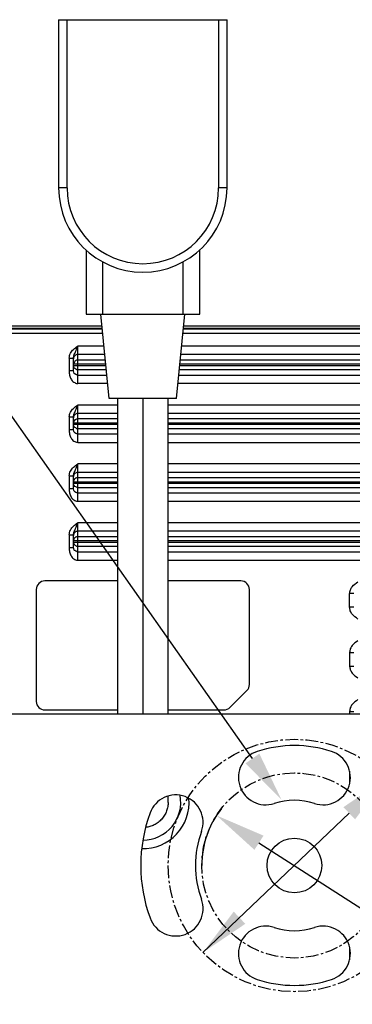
# Model space of a CAD drawing. Header units: millimetres. Extents: x 53 to 498, y 187 to 325.
# Tile 10 of 12: x 375 to 395, y 244 to 302. Entities that reach past the tile are written whole.
import ezdxf

# ---------------------------------------------------------------- set-up
doc = ezdxf.new("R2010")
doc.units = ezdxf.units.MM
doc.header["$LTSCALE"] = 2
doc.header["$PDMODE"] = 3
doc.header["$PDSIZE"] = 8
doc.linetypes.add('CENTER', pattern=[0.6, 0.375, -0.075, 0.075, -0.075])
doc.layers.get('0').update_dxf_attribs({"linetype": 'CONTINUOUS'})
doc.layers.get('Defpoints').update_dxf_attribs({"linetype": 'CONTINUOUS'})
for name, color, linetype in [('00_COMPONENTS', 7, 'CONTINUOUS'), ('05_ALL_CURVES', 7, 'CONTINUOUS'), ('51__DRAFT_DIMS', 7, 'CONTINUOUS')]:
    doc.layers.add(name, color=color, linetype=linetype)
doc.styles.get("Standard").update_dxf_attribs({"font": 'simfang.ttf'})
doc.dimstyles.new('DIMSTYLE_4', dxfattribs={"dimtxt": 3, "dimasz": 3, "dimexe": 2.5, "dimexo": 0.5, "dimtad": 1, "dimlfac": 2, "dimdsep": 46, "dimtxsty": 'STANDARD', "dimblk": '_FILLED', "dimblk1": '_FILLED', "dimblk2": '_FILLED', "dimcen": 0.09, "dimclrt": 3, "dimazin": 2, "dimtp": 0.2, "dimtm": 0.2, "dimtfac": 1, "dimtmove": 0, "dimatfit": 2, "dimldrblk": '_FILLED', "dimfxl": 1, "dimtolj": 1, "dimarcsym": 0})
doc.dimstyles.new('DIMSTYLE_5', dxfattribs={"dimtxt": 3, "dimasz": 3, "dimexe": 2.5, "dimexo": 0.5, "dimtad": 1, "dimlfac": 2, "dimdsep": 46, "dimtxsty": 'STANDARD', "dimblk": '_FILLED', "dimblk1": '_FILLED', "dimblk2": '_FILLED', "dimcen": 0.09, "dimclrt": 3, "dimazin": 2, "dimtp": 0.2, "dimtm": 0.2, "dimtfac": 1, "dimtofl": 0, "dimtmove": 0, "dimatfit": 1, "dimldrblk": '_FILLED', "dimfxl": 1, "dimtolj": 1, "dimarcsym": 0})

# ---------------------------------------------------------------- blocks, each defined once
blk = doc.blocks.new('_FILLED')
at = {"color": 0, "linetype": 'ByBlock'}
blk.add_solid([(0, 0), (-1, 0.167), (-1, -0.167)], dxfattribs=at)
blk = doc.blocks.new('*D6')
at = {"layer": '51__DRAFT_DIMS', "color": 0, "lineweight": -2}
for p, q in [((396.922, 257.307), (435.095, 293.662)), ((456.442, 293.662), (435.095, 293.662)), ((386.059, 246.962), (394.749, 255.238))]:
    blk.add_line(p, q, dxfattribs=at)
at = {"layer": 'Defpoints', "color": 0}
for p in [(396.922, 257.307), (386.059, 246.962)]:
    blk.add_point(p, dxfattribs=at)
at = {"layer": '51__DRAFT_DIMS', "color": 0, "linetype": 'ByBlock', "lineweight": -2, "xscale": 3, "yscale": 3, "zscale": 3}
for p, rotation in [((396.922, 257.307), 43.60190920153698), ((386.059, 246.962), 223.601909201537)]:
    blk.add_blockref('_FILLED', p, dxfattribs=dict(at, rotation=rotation))
at = {"layer": '51__DRAFT_DIMS', "color": 3, "insert": (435.72, 298.287), "char_height": 3, "attachment_point": 1, "line_spacing_factor": 0.9}
blk.add_mtext('\\A1;{\\fArial|b0|i0|c134|p2;\\H2.666667x;\\C0;%%c\\A1;\\fFZLanTingHei-R-GBK|b0|i0|c134|p2;30}', dxfattribs=at)
blk = doc.blocks.new('*D7')
at = {"layer": '51__DRAFT_DIMS', "color": 0, "lineweight": -2}
for p in [(389.387, 253.486), (454.242, 227.86)]:
    blk.add_line(p, (429.261, 227.86), dxfattribs=at)
at = {"layer": 'Defpoints', "color": 0}
for p in [(386.864, 255.108), (396.117, 249.161)]:
    blk.add_point(p, dxfattribs=at)
at = {"layer": '51__DRAFT_DIMS', "color": 0, "linetype": 'ByBlock', "lineweight": -2, "xscale": 3, "yscale": 3, "zscale": 3, "rotation": 147.2721325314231}
blk.add_blockref('_FILLED', (386.864, 255.108), dxfattribs=at)
at = {"layer": '51__DRAFT_DIMS', "color": 3, "insert": (433.688, 232.485), "char_height": 3, "attachment_point": 1, "line_spacing_factor": 0.9}
blk.add_mtext('\\A1;{\\fArial|b0|i0|c134|p2;\\H2.666667x;\\C0;%%c\\A1;\\fFZLanTingHei-R-GBK|b0|i0|c134|p2;22}', dxfattribs=at)
blk = doc.blocks.new('*D8')
at = {"layer": '51__DRAFT_DIMS', "color": 0, "lineweight": -2}
for p in [(335.851, 291.552), (389, 258.49)]:
    blk.add_line(p, (365.753, 291.552), dxfattribs=at)
at = {"layer": 'Defpoints', "color": 0}
for p in [(388.856, 258.695), (390.725, 256.036)]:
    blk.add_point(p, dxfattribs=at)
at = {"layer": '51__DRAFT_DIMS', "color": 0, "linetype": 'ByBlock', "lineweight": -2, "xscale": 3, "yscale": 3, "zscale": 3, "rotation": 305.1119842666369}
blk.add_blockref('_FILLED', (390.725, 256.036), dxfattribs=at)
at = {"layer": '51__DRAFT_DIMS', "color": 3, "insert": (365.128, 296.177), "char_height": 3, "attachment_point": 3, "line_spacing_factor": 0.9}
blk.add_mtext('\\A1;{\\fFZLanTingHei-R-GBK|b0|i0|c134|p2;\\H2.666667x;\\C0;4-\\A1;6.5}', dxfattribs=at)

msp = doc.modelspace()

# ---------------------------------------------------------------- linework, layer by layer
at = {"layer": '00_COMPONENTS', "color": 0}
for p, q in [((377.4904, 302.3918), (377.4904, 292.3918)), ((377.4904, 302.3918), (387.4904, 302.3918)), ((377.9904, 292.3918), (377.9904, 302.3918)), ((386.9904, 302.3918), (386.9904, 292.3918)), ((387.4904, 292.3918), (387.4904, 302.3918)), ((377.9904, 292.3918), (377.4904, 292.3918)), ((387.4904, 292.3918), (386.9904, 292.3918)), ((379.1154, 288.7027), (379.1154, 284.8918)), ((385.8654, 284.8918), (385.8654, 288.7027)), ((380.1154, 284.8918), (380.1154, 287.9918)), ((384.8654, 287.9918), (384.8654, 284.8918)), ((379.1154, 284.8918), (385.8654, 284.8918)), ((380.4904, 279.8918), (379.9904, 284.8918)), ((384.4904, 279.8918), (384.9904, 284.8918)), ((380.0761, 284.0346), (358.8617, 284.0346)), ((358.8617, 284.0127), (380.0783, 284.0127)), ((358.8617, 283.7628), (380.1033, 283.7628)), ((380.0616, 284.1794), (358.917, 284.1794)), ((384.8775, 283.7628), (424.1191, 283.7628)), ((384.9025, 284.0127), (424.1191, 284.0127)), ((424.1191, 284.0346), (384.9047, 284.0346)), ((424.0638, 284.1794), (384.9192, 284.1794)), ((378.6209, 280.7768), (378.6209, 282.9925)), ((380.1803, 282.9925), (378.6209, 282.9925)), ((420.8686, 282.9925), (384.8005, 282.9925)), ((378.1209, 282.2854), (378.3709, 282.2854)), ((378.1209, 282.2849), (378.1209, 281.5185)), ((378.3709, 281.5185), (378.3709, 282.2853)), ((380.2303, 282.4928), (378.6209, 282.4928)), ((380.2627, 282.1689), (378.6209, 282.1689)), ((420.694, 282.1689), (384.7181, 282.1689)), ((420.8559, 282.4928), (384.7505, 282.4928)), ((378.3709, 281.5185), (378.1209, 281.5185)), ((380.2877, 281.919), (378.3709, 281.919)), ((378.3709, 281.8503), (380.2945, 281.8503)), ((378.6209, 281.6004), (380.3195, 281.6004)), ((384.6613, 281.6004), (420.694, 281.6004)), ((384.6862, 281.8503), (420.6404, 281.8503)), ((420.6404, 281.919), (384.6931, 281.919)), ((378.6209, 281.2765), (380.3519, 281.2765)), ((384.6289, 281.2765), (420.8559, 281.2765)), ((380.4019, 280.7768), (378.6209, 280.7768)), ((420.8685, 280.7768), (384.5789, 280.7768)), ((384.4904, 279.8918), (380.4904, 279.8918)), ((380.9904, 279.8918), (380.9904, 261.1346)), ((382.4904, 279.8918), (382.4904, 261.1346)), ((383.9904, 261.1346), (383.9904, 279.8918)), ((378.6209, 277.2768), (378.6209, 279.4925)), ((380.9904, 279.4925), (378.6209, 279.4925)), ((420.8685, 279.4925), (383.9904, 279.4925)), ((378.1209, 278.7854), (378.3709, 278.7854)), ((378.1209, 278.7849), (378.1209, 278.0185)), ((378.3709, 278.0185), (378.3709, 278.7851)), ((380.9904, 278.9928), (378.6209, 278.9928)), ((380.9904, 278.6689), (378.6209, 278.6689)), ((420.8559, 278.9928), (383.9904, 278.9928)), ((420.694, 278.6689), (383.9904, 278.6689)), ((378.3709, 278.0185), (378.1209, 278.0185)), ((380.9904, 278.419), (378.3709, 278.419)), ((378.3709, 278.3503), (380.9904, 278.3503)), ((378.6209, 278.1004), (380.9904, 278.1004)), ((420.6404, 278.419), (383.9904, 278.419)), ((383.9904, 278.3503), (420.6404, 278.3503)), ((383.9904, 278.1004), (420.694, 278.1004)), ((378.6209, 277.7765), (380.9904, 277.7765)), ((383.9904, 277.7765), (420.8559, 277.7765)), ((378.6209, 277.2768), (380.9904, 277.2768)), ((383.9904, 277.2768), (420.8685, 277.2768)), ((378.6209, 273.7768), (378.6209, 275.9925)), ((380.9904, 275.9925), (378.6209, 275.9925)), ((428.6185, 275.9925), (383.9904, 275.9925)), ((378.1209, 275.2854), (378.3709, 275.2854)), ((378.1209, 275.2849), (378.1209, 274.5185)), ((378.3709, 274.5185), (378.3709, 275.2851)), ((380.9904, 275.4928), (378.6209, 275.4928)), ((380.9904, 275.1689), (378.6209, 275.1689)), ((428.3559, 275.4928), (383.9904, 275.4928)), ((428.194, 275.1689), (383.9904, 275.1689)), ((378.3709, 274.5185), (378.1209, 274.5185)), ((380.9904, 274.919), (378.3709, 274.919)), ((378.3709, 274.8503), (380.9904, 274.8503)), ((378.6209, 274.6004), (380.9904, 274.6004)), ((428.1407, 274.919), (383.9904, 274.919)), ((383.9904, 274.8503), (428.1407, 274.8503)), ((383.9904, 274.6004), (428.194, 274.6004)), ((378.6209, 274.2765), (380.9904, 274.2765)), ((383.9904, 274.2765), (428.3559, 274.2765)), ((378.6209, 273.7768), (380.9904, 273.7768)), ((383.9904, 273.7768), (428.6185, 273.7768)), ((378.6209, 270.2768), (378.6209, 272.4925)), ((380.9904, 272.4925), (378.6209, 272.4925)), ((428.6185, 272.4925), (383.9904, 272.4925)), ((378.1209, 271.7854), (378.3709, 271.7854)), ((378.1209, 271.7849), (378.1209, 271.0185)), ((378.3709, 271.0185), (378.3709, 271.7851)), ((380.9904, 271.9928), (378.6209, 271.9928)), ((380.9904, 271.6689), (378.6209, 271.6689)), ((428.3559, 271.9928), (383.9904, 271.9928)), ((428.194, 271.6689), (383.9904, 271.6689)), ((378.3709, 271.0185), (378.1209, 271.0185)), ((380.9904, 271.419), (378.3709, 271.419)), ((378.3709, 271.3503), (380.9904, 271.3503)), ((378.6209, 271.1004), (380.9904, 271.1004)), ((428.1407, 271.419), (383.9904, 271.419)), ((383.9904, 271.3503), (428.1407, 271.3503)), ((383.9904, 271.1004), (428.194, 271.1004)), ((378.6209, 270.7765), (380.9904, 270.7765)), ((383.9904, 270.7765), (428.3559, 270.7765)), ((378.6209, 270.2768), (380.9904, 270.2768)), ((383.9904, 270.2768), (428.6185, 270.2768)), ((380.9904, 269.0399), (376.6654, 269.0399)), ((388.3154, 269.0399), (383.9904, 269.0399)), ((376.1602, 268.5346), (376.1602, 261.8846)), ((388.8206, 262.8917), (388.8206, 268.5346)), ((394.7709, 267.4808), (394.7709, 268.2885)), ((395.0209, 268.2885), (394.7709, 268.2885)), ((395.0209, 267.4808), (394.7709, 267.4808)), ((394.7709, 264.7885), (394.7709, 263.9808)), ((394.7709, 264.7885), (395.0209, 264.7885)), ((394.7709, 263.9808), (395.0209, 263.9808)), ((387.6655, 261.5274), (388.6727, 262.5345)), ((430.2904, 261.1346), (352.6904, 261.1346)), ((376.6654, 261.3794), (376.6654, 261.3846)), ((376.6654, 261.3794), (380.9904, 261.3794)), ((383.9904, 261.3794), (387.3083, 261.3794)), ((387.3083, 261.3846), (387.3083, 261.3794)), ((394.7709, 261.2885), (394.7709, 261.1346)), ((394.7709, 261.2885), (395.0209, 261.2885)), ((394.7709, 257.7379), (394.7709, 256.9807)), ((383.9904, 255.8846), (383.9904, 256.2597)), ((394.7709, 247.2885), (394.7709, 246.5314))]:
    msp.add_line(p, q, dxfattribs=at)
msp.add_circle((391.4904, 252.1346), 1.625, dxfattribs=at)
for centre, radius, start, end in [((382.4904, 292.3918), 5, 180, 360), ((382.4904, 292.3918), 4.5, 180, 360), ((378.6212, 281.917), 0.2518, 90.072775, 105.022337), ((378.6212, 281.8523), 0.2518, 254.97661, 269.926491), ((378.6212, 278.417), 0.2518, 90.072775, 105.022337), ((378.6212, 278.3523), 0.2518, 254.97661, 269.926491), ((378.6212, 274.917), 0.2518, 90.072775, 105.022337), ((378.6212, 274.8523), 0.2518, 254.97661, 269.926491), ((378.6212, 271.417), 0.2518, 90.072775, 105.022337), ((378.6212, 271.3523), 0.2518, 254.97661, 269.926491), ((376.6654, 268.5346), 0.5052, 90, 180), ((388.3154, 268.5346), 0.5052, 0, 90), ((388.3154, 262.8917), 0.5052, 315, 360), ((376.6654, 261.8846), 0.5052, 180, 270), ((387.3083, 261.8846), 0.5052, 270, 315), ((391.4904, 252.1346), 7.125, 72, 108), ((389.7908, 257.3655), 1.625, 108, 288), ((393.19, 257.3655), 1.625, 252, 72), ((382.4904, 255.8846), 2.25, 270.013424, 10.736654), ((384.4427, 254.6998), 1.625, 340, 160), ((382.4904, 255.8846), 2.75, 268.562709, 4.914244), ((391.4904, 252.1346), 3.875, 72, 108), ((391.4904, 252.1346), 9.125, 160, 200), ((391.4904, 252.1346), 5.875, 160, 200), ((384.4427, 249.5695), 1.625, 200, 20), ((389.7908, 246.9038), 1.625, 72, 252), ((391.4904, 252.1346), 3.875, 252, 288), ((393.19, 246.9038), 1.625, 288, 108), ((391.4904, 252.1346), 7.125, 252, 288)]:
    msp.add_arc(centre, radius, start, end, dxfattribs=at)
for points, knots in [([(378.1209, 282.2849), (378.1209, 282.3819), (378.1734, 282.5783), (378.2999, 282.731), (378.3709, 282.7976)], [0, 0, 0, 0, 0.4990428, 1, 1, 1, 1]), ([(378.3753, 282.342), (378.3796, 282.3711), (378.4091, 282.483), (378.462, 282.5858), (378.4959, 282.6645)], [0, 0, 0, 0, 0.2552789, 1, 1, 1, 1]), ([(378.4959, 282.6645), (378.507, 282.6903), (378.5521, 282.7984), (378.5913, 282.9087), (378.6209, 282.9925)], [0, 0, 0, 0, 0.2406241, 1, 1, 1, 1]), ([(378.6209, 282.4928), (378.5571, 282.4928), (378.4243, 282.4395), (378.3709, 282.3067), (378.3709, 282.2429)], [0, 0, 0, 0, 0.5001077, 1, 1, 1, 1]), ([(378.5559, 282.1603), (378.5043, 282.1464), (378.4074, 282.0826), (378.3709, 281.9725), (378.3709, 281.919)], [0, 0, 0, 0, 0.5000453, 1, 1, 1, 1]), ([(378.1209, 281.5185), (378.1209, 281.436), (378.1235, 281.2696), (378.2105, 281.0322), (378.375, 280.8413), (378.5392, 280.7769), (378.6209, 280.7768)], [0, 0, 0, 0, 0.250895, 0.5014632, 0.7516447, 1, 1, 1, 1]), ([(378.4468, 281.3425), (378.436, 281.3524), (378.3926, 281.4008), (378.3709, 281.4683), (378.3709, 281.5185)], [0, 0, 0, 0, 0.2257902, 1, 1, 1, 1]), ([(378.5559, 281.609), (378.5195, 281.6188), (378.4502, 281.6556), (378.4046, 281.7194), (378.3901, 281.7543)], [0, 0, 0, 0, 0.5002197, 1, 1, 1, 1]), ([(378.6209, 281.2765), (378.6025, 281.2765), (378.5396, 281.2823), (378.4794, 281.3121), (378.4468, 281.3425)], [0, 0, 0, 0, 0.2922367, 1, 1, 1, 1]), ([(378.1209, 278.7849), (378.1209, 278.8819), (378.1734, 279.0783), (378.2999, 279.231), (378.3709, 279.2976)], [0, 0, 0, 0, 0.4990428, 1, 1, 1, 1]), ([(378.3753, 278.842), (378.3796, 278.8711), (378.4091, 278.983), (378.462, 279.0858), (378.4959, 279.1645)], [0, 0, 0, 0, 0.2552789, 1, 1, 1, 1]), ([(378.4959, 279.1645), (378.507, 279.1903), (378.5521, 279.2984), (378.5913, 279.4087), (378.6209, 279.4925)], [0, 0, 0, 0, 0.2406241, 1, 1, 1, 1]), ([(378.6209, 278.9928), (378.5571, 278.9928), (378.4243, 278.9395), (378.3709, 278.8067), (378.3709, 278.7429)], [0, 0, 0, 0, 0.5001077, 1, 1, 1, 1]), ([(378.5559, 278.6603), (378.5195, 278.6505), (378.4504, 278.6138), (378.4047, 278.5501), (378.3902, 278.5153)], [0, 0, 0, 0, 0.5001235, 1, 1, 1, 1]), ([(378.1209, 278.0185), (378.1209, 277.936), (378.1235, 277.7696), (378.2105, 277.5322), (378.375, 277.3413), (378.5392, 277.2769), (378.6209, 277.2768)], [0, 0, 0, 0, 0.250895, 0.5014632, 0.7516447, 1, 1, 1, 1]), ([(378.4468, 277.8425), (378.436, 277.8524), (378.3926, 277.9008), (378.3709, 277.9683), (378.3709, 278.0185)], [0, 0, 0, 0, 0.2257902, 1, 1, 1, 1]), ([(378.5559, 278.109), (378.5195, 278.1188), (378.4502, 278.1556), (378.4046, 278.2194), (378.3901, 278.2543)], [0, 0, 0, 0, 0.5002197, 1, 1, 1, 1]), ([(378.6209, 277.7765), (378.6025, 277.7765), (378.5396, 277.7823), (378.4794, 277.8121), (378.4468, 277.8425)], [0, 0, 0, 0, 0.2922367, 1, 1, 1, 1]), ([(378.1209, 275.2849), (378.1209, 275.3819), (378.1734, 275.5783), (378.2999, 275.731), (378.3709, 275.7976)], [0, 0, 0, 0, 0.4990428, 1, 1, 1, 1]), ([(378.3753, 275.342), (378.3796, 275.3711), (378.4091, 275.483), (378.462, 275.5858), (378.4959, 275.6645)], [0, 0, 0, 0, 0.2552789, 1, 1, 1, 1]), ([(378.4959, 275.6645), (378.507, 275.6903), (378.5521, 275.7984), (378.5913, 275.9087), (378.6209, 275.9925)], [0, 0, 0, 0, 0.2406241, 1, 1, 1, 1]), ([(378.6209, 275.4928), (378.5571, 275.4928), (378.4243, 275.4395), (378.3709, 275.3067), (378.3709, 275.2429)], [0, 0, 0, 0, 0.5001077, 1, 1, 1, 1]), ([(378.5559, 275.1603), (378.5195, 275.1505), (378.4504, 275.1138), (378.4047, 275.0501), (378.3902, 275.0153)], [0, 0, 0, 0, 0.5001235, 1, 1, 1, 1]), ([(378.1209, 274.5185), (378.1209, 274.436), (378.1235, 274.2696), (378.2105, 274.0322), (378.375, 273.8413), (378.5392, 273.7769), (378.6209, 273.7768)], [0, 0, 0, 0, 0.250895, 0.5014632, 0.7516447, 1, 1, 1, 1]), ([(378.4468, 274.3425), (378.436, 274.3524), (378.3926, 274.4008), (378.3709, 274.4683), (378.3709, 274.5185)], [0, 0, 0, 0, 0.2257902, 1, 1, 1, 1]), ([(378.5559, 274.609), (378.5195, 274.6188), (378.4502, 274.6556), (378.4046, 274.7194), (378.3901, 274.7543)], [0, 0, 0, 0, 0.5002197, 1, 1, 1, 1]), ([(378.6209, 274.2765), (378.6025, 274.2765), (378.5396, 274.2823), (378.4794, 274.3121), (378.4468, 274.3425)], [0, 0, 0, 0, 0.2922367, 1, 1, 1, 1]), ([(378.1209, 271.7849), (378.1209, 271.8819), (378.1734, 272.0783), (378.2999, 272.231), (378.3709, 272.2976)], [0, 0, 0, 0, 0.4990428, 1, 1, 1, 1]), ([(378.3753, 271.842), (378.3796, 271.8711), (378.4091, 271.983), (378.462, 272.0858), (378.4959, 272.1645)], [0, 0, 0, 0, 0.2552789, 1, 1, 1, 1]), ([(378.4959, 272.1645), (378.507, 272.1903), (378.5521, 272.2984), (378.5913, 272.4087), (378.6209, 272.4925)], [0, 0, 0, 0, 0.2406241, 1, 1, 1, 1]), ([(378.6209, 271.9928), (378.5571, 271.9928), (378.4243, 271.9395), (378.3709, 271.8067), (378.3709, 271.7429)], [0, 0, 0, 0, 0.5001077, 1, 1, 1, 1]), ([(378.5559, 271.6603), (378.5195, 271.6505), (378.4504, 271.6138), (378.4047, 271.5501), (378.3902, 271.5153)], [0, 0, 0, 0, 0.5001235, 1, 1, 1, 1]), ([(378.1209, 271.0185), (378.1209, 270.936), (378.1235, 270.7696), (378.2105, 270.5322), (378.375, 270.3413), (378.5392, 270.2769), (378.6209, 270.2768)], [0, 0, 0, 0, 0.250895, 0.5014632, 0.7516447, 1, 1, 1, 1]), ([(378.5559, 271.109), (378.5043, 271.1229), (378.4074, 271.1867), (378.3709, 271.2968), (378.3709, 271.3503)], [0, 0, 0, 0, 0.5000972, 1, 1, 1, 1]), ([(378.4468, 270.8425), (378.436, 270.8524), (378.3926, 270.9008), (378.3709, 270.9683), (378.3709, 271.0185)], [0, 0, 0, 0, 0.2257902, 1, 1, 1, 1]), ([(378.6209, 270.7765), (378.6025, 270.7765), (378.5396, 270.7823), (378.4794, 270.8121), (378.4468, 270.8425)], [0, 0, 0, 0, 0.2922367, 1, 1, 1, 1]), ([(394.7709, 268.2885), (394.7709, 268.3629), (394.801, 268.5127), (394.9571, 268.7711), (395.1402, 268.9076), (395.2622, 268.9925)], [0, 0, 0, 0, 0.2500254, 0.5001271, 1, 1, 1, 1]), ([(395.2623, 266.7768), (395.1403, 266.8618), (394.9571, 266.9982), (394.8009, 267.2566), (394.7709, 267.4065), (394.7709, 267.4808)], [0, 0, 0, 0, 0.499988, 0.7501296, 1, 1, 1, 1]), ([(395.2623, 265.4925), (395.1409, 265.4065), (394.9568, 265.2713), (394.8009, 265.0125), (394.7709, 264.8628), (394.7709, 264.7885)], [0, 0, 0, 0, 0.5002188, 0.7503272, 1, 1, 1, 1]), ([(394.7709, 263.9808), (394.7709, 263.9065), (394.801, 263.7566), (394.9569, 263.4978), (395.1413, 263.3631), (395.2623, 263.2768)], [0, 0, 0, 0, 0.249907, 0.5001181, 1, 1, 1, 1]), ([(395.2623, 261.9925), (395.1409, 261.9065), (394.9568, 261.7713), (394.8009, 261.5125), (394.7709, 261.3628), (394.7709, 261.2885)], [0, 0, 0, 0, 0.5002188, 0.7503272, 1, 1, 1, 1]), ([(383.9904, 255.8846), (383.9904, 255.8003), (383.9757, 255.6263), (383.9073, 255.3675), (383.7884, 255.1154), (383.6207, 254.8847), (383.411, 254.6889), (383.1711, 254.5382), (382.915, 254.4377), (382.7382, 254.4029), (382.6511, 254.3934)], [0, 0, 0, 0, 0.1154895, 0.2375409, 0.3645849, 0.4946857, 0.6255317, 0.7548118, 0.8801616, 1, 1, 1, 1])]:
    msp.add_open_spline(points, degree=3, knots=knots, dxfattribs=at)
for points in [[(378.3709, 282.7976), (378.4479, 282.8699), (378.5346, 282.9315), (378.6209, 282.9925)], [(378.3709, 282.2854), (378.3709, 282.3043), (378.3725, 282.3233), (378.3753, 282.342)], [(378.3901, 281.7543), (378.3776, 281.7844), (378.3709, 281.8176), (378.3709, 281.8503)], [(378.3709, 279.2976), (378.4479, 279.3699), (378.5346, 279.4315), (378.6209, 279.4925)], [(378.3709, 278.7854), (378.3709, 278.8043), (378.3725, 278.8233), (378.3753, 278.842)], [(378.3902, 278.5153), (378.3776, 278.4851), (378.3709, 278.4518), (378.3709, 278.419)], [(378.3901, 278.2543), (378.3776, 278.2844), (378.3709, 278.3176), (378.3709, 278.3503)], [(378.3709, 275.7976), (378.4479, 275.8699), (378.5346, 275.9315), (378.6209, 275.9925)], [(378.3709, 275.2854), (378.3709, 275.3043), (378.3725, 275.3233), (378.3753, 275.342)], [(378.3902, 275.0153), (378.3776, 274.9851), (378.3709, 274.9518), (378.3709, 274.919)], [(378.3901, 274.7543), (378.3776, 274.7844), (378.3709, 274.8176), (378.3709, 274.8503)], [(378.3709, 272.2976), (378.4479, 272.3699), (378.5346, 272.4315), (378.6209, 272.4925)], [(378.3709, 271.7854), (378.3709, 271.8043), (378.3725, 271.8233), (378.3753, 271.842)], [(378.3902, 271.5153), (378.3776, 271.4851), (378.3709, 271.4518), (378.3709, 271.419)]]:
    msp.add_open_spline(points, degree=3, dxfattribs=at)
at = {"layer": '05_ALL_CURVES', "color": 0, "linetype": 'CENTER'}
for radius in [7.5, 5.5]:
    msp.add_circle((391.4904, 252.1346), radius, dxfattribs=at)
at = {"layer": '51__DRAFT_DIMS', "color": 0}
msp.add_arc((391.4904, 252.1346), 5.5, 142.077704, 180, dxfattribs=at)

# ---------------------------------------------------------------- dimensions: what is measured, and where the dimension line sits
for p1, p2, text, dimstyle, picture, middle in [((386.0593, 246.9623), (396.9215, 257.307), '{\\fArial|b0|i0|c134|p2;\\H2.666667x;\\C0;%%c\\A1;\\fFZLanTingHei-R-GBK|b0|i0|c134|p2;<>}', 'DIMSTYLE_4', '*D6', (446.081, 293.6616)), ((388.8561, 258.6948), (390.7255, 256.0362), '{\\fFZLanTingHei-R-GBK|b0|i0|c134|p2;\\H2.666667x;\\C0;4-\\A1;<>}', 'DIMSTYLE_5', '*D8', (350.4893, 291.5525)), ((396.1173, 249.1611), (386.8635, 255.1082), '{\\fArial|b0|i0|c134|p2;\\H2.666667x;\\C0;%%c\\A1;\\fFZLanTingHei-R-GBK|b0|i0|c134|p2;<>}', 'DIMSTYLE_4', '*D7', (443.9651, 227.8604))]:
    dim = msp.add_diameter_dim_2p(p1=p1, p2=p2, text=text, dimstyle=dimstyle, override={"dimtih": 1, "dimtoh": 1, "dimpost": '<>', "dimtxsty": 'STANDARD'}, dxfattribs=at)
    dim.commit()
    dim.dimension.update_dxf_attribs({"geometry": picture, "text_midpoint": middle, "dimtype": 163})

doc.saveas('drawing.dxf')
